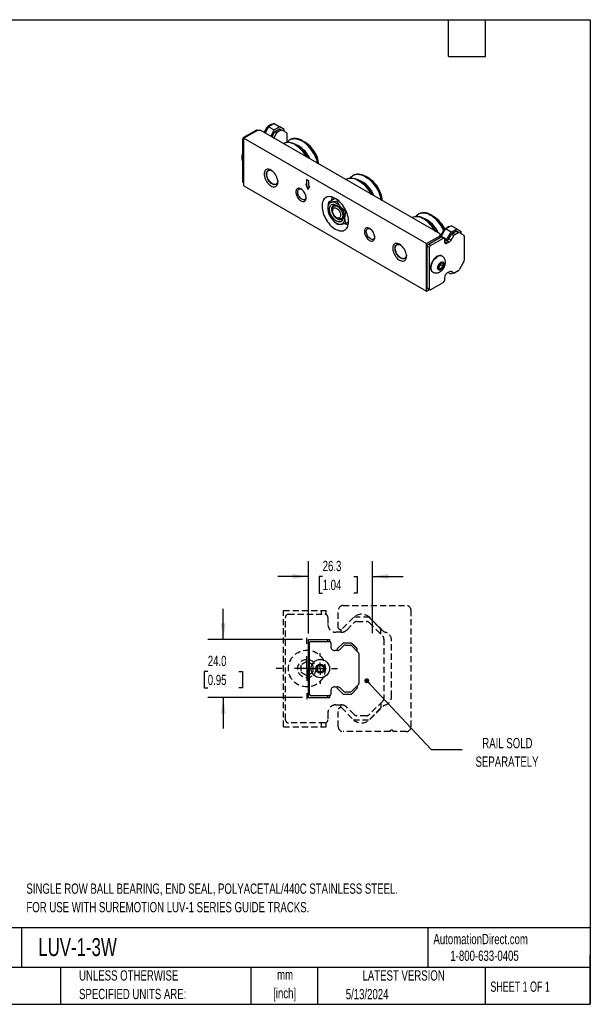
# Model space of a CAD drawing. Header units: millimetres. Extents: x 13 to 546, y 13 to 419.
# Tile 2 of 2: x 311 to 546, y 13 to 419. Entities that reach past the tile are written whole.
import ezdxf

# ---------------------------------------------------------------- set-up
doc = ezdxf.new("R2010")
doc.units = ezdxf.units.MM
doc.header["$LTSCALE"] = 2
doc.linetypes.add('CENTERX2', pattern=[20.32, 12.7, -2.54, 2.54, -2.54])
doc.linetypes.add('HIDDEN', pattern=[1.905, 1.27, -0.635])
doc.layers.add('CENTER', color=40, linetype='CENTERX2')
doc.layers.add('DIMENSIONS', color=140, linetype='Continuous', lineweight=25)
doc.layers.add('TEXT', color=140, linetype='Continuous', lineweight=25)
doc.styles.add('SLDTEXTSTYLE0', font='TXT', dxfattribs={"width": 0.7})
doc.styles.add('SLDTEXTSTYLE1', font='TXT', dxfattribs={"width": 0.65})
doc.dimstyles.new('SLDDIMSTYLE0', dxfattribs={"dimtxt": 4.316016, "dimasz": 6.604, "dimexe": 0, "dimexo": 0.0625, "dimgap": 1.079004, "dimtad": 0, "dimtih": 1, "dimtoh": 1, "dimrnd": 1e-09, "dimzin": 4, "dimdsep": 46, "dimtxsty": 'SLDTEXTSTYLE0', "dimsah": 1, "dimcen": 0.09, "dimadec": 0, "dimazin": 1, "dimtfac": 1, "dimtmove": 0, "dimatfit": 0, "dimfxl": 0, "dimfrac": 2, "dimtolj": 1, "dimtzin": 12, "dimarcsym": 0})
doc.dimstyles.new('SLDDIMSTYLE5', dxfattribs={"dimtxt": 4.316016, "dimasz": 6.604, "dimexe": 0, "dimexo": 0.0625, "dimgap": 1.079004, "dimtad": 0, "dimtih": 1, "dimtoh": 1, "dimrnd": 1e-09, "dimzin": 12, "dimdsep": 46, "dimtxsty": 'SLDTEXTSTYLE0', "dimsah": 1, "dimcen": 0.09, "dimadec": 0, "dimazin": 3, "dimtfac": 1, "dimtmove": 0, "dimatfit": 0, "dimfxl": 0, "dimfrac": 2, "dimtolj": 1, "dimtzin": 12, "dimarcsym": 0})
doc.dimstyles.new('SLDDIMSTYLE6', dxfattribs={"dimtxt": 0.18, "dimasz": 2.032, "dimexe": 0, "dimexo": 0.0625, "dimgap": 0, "dimtad": 0, "dimtih": 1, "dimtoh": 1, "dimdec": 0, "dimrnd": 1e-09, "dimzin": 0, "dimdsep": 46, "dimtxsty": 'Standard', "dimblk1": 'DOT', "dimblk2": 'DOT', "dimsah": 1, "dimcen": 0.09, "dimadec": 0, "dimazin": 0, "dimtfac": 2.032, "dimtdec": 0, "dimtofl": 0, "dimtmove": 0, "dimatfit": 3, "dimldrblk": 'DOT', "dimfxl": 0, "dimfrac": 2, "dimtolj": 1, "dimtzin": 0, "dimarcsym": 0})

# ---------------------------------------------------------------- blocks, each defined once
blk = doc.blocks.new('_D_7')
at = {"layer": 'DIMENSIONS'}
for p, q in [((394.73, 163.27), (394.73, 175.97)), ((427.37, 163.27), (388.38, 163.27)), ((388.32, 150.12), (386.87, 150.12)), ((386.87, 150.12), (386.87, 143.26)), ((401.14, 150.12), (402.59, 150.12)), ((402.59, 150.12), (402.59, 143.26)), ((386.87, 143.26), (388.32, 143.26)), ((402.59, 143.26), (401.14, 143.26)), ((427.37, 139.27), (388.38, 139.27)), ((394.73, 139.27), (394.73, 126.57))]:
    blk.add_line(p, q, dxfattribs=at)
for points in [[(394.73, 163.27), (395.74, 169.88), (393.71, 169.88)], [(394.73, 139.27), (393.71, 132.66), (395.74, 132.66)]]:
    blk.add_solid(points, dxfattribs=at)
at = {"layer": 'DIMENSIONS', "char_height": 4.233, "attachment_point": 1, "style": 'SLDTEXTSTYLE0'}
for s, insert in [('24.0', (388.32, 156.54)), ('0.95', (388.32, 148.71))]:
    blk.add_mtext(s, dxfattribs=dict(at, insert=insert))
blk = doc.blocks.new('_D_8')
at = {"layer": 'DIMENSIONS'}
for p, q in [((429.91, 165.81), (429.91, 195.66)), ((456.22, 165.82), (456.22, 195.66)), ((429.91, 189.31), (417.21, 189.31)), ((435.7, 189.31), (434.25, 189.31)), ((434.25, 189.31), (434.25, 182.45)), ((448.52, 189.31), (449.97, 189.31)), ((449.97, 189.31), (449.97, 182.45)), ((456.22, 189.31), (468.92, 189.31)), ((434.25, 182.45), (435.7, 182.45)), ((449.97, 182.45), (448.52, 182.45))]:
    blk.add_line(p, q, dxfattribs=at)
for points in [[(429.91, 189.31), (423.31, 190.32), (423.31, 188.29)], [(456.22, 189.31), (462.83, 188.29), (462.83, 190.32)]]:
    blk.add_solid(points, dxfattribs=at)
at = {"layer": 'DIMENSIONS', "char_height": 4.233, "attachment_point": 1, "style": 'SLDTEXTSTYLE0'}
for s, insert in [('26.3', (435.7, 195.73)), ('1.04', (435.7, 187.91))]:
    blk.add_mtext(s, dxfattribs=dict(at, insert=insert))
blk = doc.blocks.new('SW_CENTERMARKSYMBOL_5')
at = {"layer": 'CENTER', "color": 0}
for p, q in [((0, 5.08), (0, 6.34)), ((-5.08, 0), (-6.34, 0)), ((0, 0), (-2.54, 0)), ((0, 0), (0, 2.54)), ((0, 0), (0, -2.54)), ((0, 0), (2.54, 0)), ((5.08, 0), (6.34, 0)), ((0, -5.08), (0, -6.34))]:
    blk.add_line(p, q, dxfattribs=at)
blk = doc.blocks.new('_Dot')
at = {"color": 0, "linetype": 'ByBlock', "lineweight": -2}
blk.add_line((-0.5, 0), (-1, 0), dxfattribs=at)
at = {"color": 0, "linetype": 'ByBlock', "const_width": 0.5}
blk.add_lwpolyline([(-0.25, 0, 1), (0.25, 0, 1)], format="xyb", close=True, dxfattribs=at)
blk = doc.blocks.new('SW_CENTERMARKSYMBOL_6')
at = {"layer": 'CENTER', "color": 0}
for p, q in [((0, 10.16), (0, 12.68)), ((0, 0), (0, 5.08)), ((-10.16, 0), (-12.68, 0)), ((0, 0), (-5.08, 0)), ((0, 0), (0, -5.08)), ((0, 0), (5.08, 0)), ((10.16, 0), (12.68, 0)), ((0, -10.16), (0, -12.68))]:
    blk.add_line(p, q, dxfattribs=at)

msp = doc.modelspace()

# ---------------------------------------------------------------- linework, layer by layer
for p, q in [((412.658, 374.551), (411.583, 372.688)), ((413.424, 374.924), (411.929, 372.335)), ((412.658, 374.551), (413.071, 374.313)), ((414.454, 375.788), (413.077, 374.993)), ((413.367, 374.826), (413.077, 374.993)), ((415.669, 376.22), (413.424, 374.924)), ((413.424, 374.924), (415.758, 373.577)), ((414.454, 375.788), (414.688, 375.654)), ((414.933, 375.795), (414.873, 375.83)), ((415.669, 376.22), (418.003, 374.873)), ((418.003, 374.873), (415.758, 373.577)), ((416.309, 373.128), (417.686, 373.923)), ((417.686, 373.923), (418.495, 373.455)), ((419.799, 373.836), (418.003, 374.873)), ((418.914, 373.497), (418.105, 373.964)), ((408.395, 373.493), (403.079, 370.424)), ((403.411, 370.233), (403.079, 370.424)), ((408.818, 373.354), (403.259, 370.145)), ((403.259, 350.545), (403.259, 370.145)), ((403.259, 370.145), (478.585, 326.66)), ((408.395, 373.493), (408.727, 373.302)), ((409.009, 373.354), (408.713, 373.525)), ((410.165, 373.354), (408.818, 373.354)), ((484.144, 330.647), (410.165, 373.354)), ((411.583, 372.688), (411.514, 372.575)), ((411.583, 372.688), (411.996, 372.45)), ((415.758, 373.577), (414.263, 370.988)), ((414.745, 370.71), (414.814, 370.823)), ((414.814, 370.823), (415.89, 372.685)), ((414.814, 370.823), (415.624, 370.355)), ((415.624, 370.355), (415.555, 370.242)), ((416.699, 372.218), (415.624, 370.355)), ((415.89, 372.685), (416.699, 372.218)), ((417.118, 372.66), (416.309, 373.128)), ((418.495, 373.455), (417.118, 372.66)), ((420.884, 372.36), (418.914, 373.497)), ((419.799, 372.986), (419.799, 373.836)), ((421.057, 368.479), (421.057, 371.976)), ((402.63, 369.647), (402.63, 352.392)), ((402.63, 369.647), (403.259, 369.284)), ((419.566, 368.032), (419.475, 367.979)), ((422.368, 369.65), (422.206, 369.556)), ((425.681, 366.843), (424.462, 367.547)), ((428.566, 368.412), (427.264, 369.164)), ((412.611, 355.424), (412.611, 355.351)), ((448.491, 354.976), (448.33, 354.882)), ((454.69, 353.738), (453.388, 354.49)), ((403.259, 352.029), (402.63, 352.392)), ((402.762, 352.101), (403.259, 351.814)), ((403.259, 350.545), (478.585, 307.06)), ((414.897, 351.391), (414.961, 351.354)), ((429.047, 351.039), (428.709, 351.234)), ((428.709, 351.234), (429.553, 348.992)), ((429.693, 349.202), (428.988, 351.073)), ((430.06, 352.599), (429.047, 353.184)), ((429.047, 353.184), (429.047, 351.039)), ((429.226, 351.143), (429.047, 351.039)), ((429.226, 351.143), (429.226, 353.08)), ((429.553, 348.992), (430.397, 350.26)), ((430.06, 350.455), (430.06, 352.599)), ((430.397, 350.26), (430.06, 350.455)), ((445.689, 353.358), (445.528, 353.265)), ((451.804, 352.169), (450.586, 352.873)), ((438.149, 343.85), (440.577, 345.252)), ((441.065, 342.553), (440.359, 342.146)), ((440.577, 345.252), (440.994, 345.261)), ((442.17, 344.446), (441.687, 344.167)), ((439.737, 340.772), (439.737, 340.272)), ((441.425, 337.349), (441.858, 337.098)), ((443.359, 336.95), (444.064, 337.357)), ((445.225, 339.765), (445.47, 339.907)), ((472.603, 337.414), (472.512, 337.362)), ((475.405, 339.032), (475.243, 338.938)), ((481.603, 337.794), (480.302, 338.546)), ((445.225, 335.047), (446.399, 335.725)), ((478.718, 336.225), (477.5, 336.929)), ((486.158, 332.804), (487.536, 333.599)), ((486.417, 332.786), (488.662, 334.082)), ((487.536, 333.599), (487.681, 333.516)), ((490.996, 332.735), (488.662, 334.082)), ((478.585, 326.66), (484.144, 329.869)), ((479.304, 326.421), (484.62, 329.49)), ((484.144, 329.869), (484.144, 330.647)), ((484.144, 329.215), (484.144, 329.869)), ((484.144, 329.493), (484.385, 329.354)), ((484.62, 329.49), (485.518, 328.971)), ((484.621, 329.676), (486.417, 332.786)), ((484.838, 329.55), (484.621, 329.676)), ((484.621, 329.491), (484.621, 329.676)), ((484.664, 330.499), (485.739, 332.362)), ((484.988, 330.312), (484.664, 330.499)), ((485.835, 329.003), (484.937, 329.521)), ((485.739, 332.362), (486.064, 332.175)), ((486.36, 332.688), (486.158, 332.804)), ((488.751, 331.439), (486.417, 332.786)), ((486.955, 328.329), (488.751, 331.439)), ((487.807, 328.685), (488.882, 330.548)), ((488.705, 328.166), (489.781, 330.029)), ((488.751, 331.439), (490.996, 332.735)), ((488.882, 330.548), (489.781, 330.029)), ((489.301, 330.99), (490.679, 331.785)), ((490.2, 330.471), (489.301, 330.99)), ((490.2, 330.471), (491.577, 331.267)), ((490.679, 331.785), (491.577, 331.267)), ((490.996, 332.735), (492.792, 331.698)), ((491.996, 331.308), (491.098, 331.826)), ((491.996, 331.308), (493.965, 330.171)), ((492.792, 330.848), (492.792, 331.698)), ((494.139, 329.787), (494.139, 319.817)), ((478.585, 307.06), (478.585, 326.66)), ((478.855, 325.643), (479.753, 325.125)), ((478.855, 308.388), (478.855, 325.643)), ((480.202, 325.903), (479.304, 326.421)), ((479.753, 307.87), (479.753, 325.125)), ((480.202, 325.903), (485.518, 328.971)), ((486.955, 328.329), (485.91, 328.931)), ((485.967, 328.712), (485.967, 327.509)), ((485.967, 328.38), (486.955, 327.81)), ((485.967, 327.509), (487.098, 326.856)), ((486.057, 327.302), (485.976, 327.349)), ((485.987, 327.275), (486.057, 327.302)), ((486.955, 328.329), (486.955, 327.81)), ((487.007, 327.84), (486.955, 327.81)), ((487.007, 327.84), (487.905, 327.322)), ((487.905, 327.322), (487.098, 326.856)), ((488.705, 328.166), (487.807, 328.685)), ((465.649, 324.807), (465.649, 324.733)), ((485.001, 321.484), (484.796, 321.603)), ((467.934, 320.773), (467.998, 320.736)), ((484.451, 318.611), (483.553, 317.494)), ((483.553, 316.767), (484.433, 317.862)), ((483.553, 317.494), (483.553, 316.297)), ((484.433, 317.862), (484.433, 318.589)), ((485.349, 317.333), (484.433, 317.862)), ((485.349, 318.531), (484.451, 318.611)), ((484.451, 316.216), (485.349, 317.333)), ((485.349, 317.333), (485.349, 318.531)), ((493.965, 319.233), (491.996, 315.822)), ((480.996, 315.021), (481.201, 314.902)), ((484.451, 316.216), (483.553, 316.735)), ((483.553, 316.297), (484.451, 316.216)), ((487.098, 314.619), (487.905, 315.085)), ((488.751, 314.018), (487.403, 314.796)), ((488.751, 314.018), (487.403, 314.795)), ((488.882, 315.062), (488.694, 315.171)), ((489.781, 314.543), (488.705, 315.164)), ((489.721, 314.578), (488.751, 314.018)), ((489.781, 314.543), (488.882, 315.062)), ((491.577, 315.38), (490.2, 314.585)), ((485.518, 310.679), (480.202, 307.61)), ((485.967, 312.66), (485.967, 311.457)), ((478.585, 307.06), (479.684, 307.695)), ((479.753, 307.87), (478.855, 308.388)), ((478.986, 308.097), (479.884, 307.579)), ((429.911, 139.268), (429.911, 163.271)), ((429.911, 163.271), (437.773, 163.271)), ((437.773, 162.471), (437.773, 163.271)), ((437.773, 163.271), (438.725, 163.271)), ((438.725, 162.406), (438.725, 163.271)), ((430.292, 140.704), (430.292, 161.836)), ((430.927, 162.471), (438.445, 162.471)), ((439.08, 161.836), (439.08, 160.363)), ((441.821, 158.763), (440.68, 158.763)), ((441.747, 159.398), (444.287, 161.938)), ((441.747, 159.398), (441.747, 158.763)), ((442.953, 159.231), (444.474, 160.752)), ((444.287, 161.938), (447.462, 161.938)), ((445.066, 160.998), (447.014, 160.998)), ((447.462, 161.938), (450.002, 159.398)), ((447.607, 160.752), (450.392, 157.967)), ((448.11, 161.344), (448.056, 161.344)), ((449.952, 159.502), (448.11, 161.344)), ((448.11, 161.344), (448.11, 161.29)), ((449.952, 159.448), (449.952, 159.502)), ((450.002, 158.357), (450.002, 159.398)), ((450.637, 157.375), (450.637, 145.165)), ((434.737, 152.736), (433.467, 152.003)), ((433.467, 152.003), (433.467, 150.537)), ((433.467, 150.537), (434.737, 149.803)), ((436.007, 152.003), (434.737, 152.736)), ((434.737, 149.803), (436.007, 150.537)), ((436.007, 150.537), (436.007, 152.003)), ((440.68, 143.777), (441.821, 143.777)), ((441.747, 143.142), (441.747, 143.777)), ((444.287, 140.602), (441.747, 143.142)), ((444.474, 141.787), (442.953, 143.308)), ((450.002, 143.142), (447.462, 140.602)), ((450.392, 144.572), (447.607, 141.787)), ((450.002, 144.183), (450.002, 143.142)), ((429.911, 139.268), (437.773, 139.268)), ((438.445, 140.069), (430.927, 140.069)), ((437.773, 139.268), (437.773, 140.069)), ((437.773, 139.268), (438.725, 139.268)), ((438.725, 139.268), (438.725, 140.134)), ((439.08, 142.177), (439.08, 140.704)), ((447.462, 140.602), (444.287, 140.602)), ((447.014, 141.542), (445.066, 141.542))]:
    msp.add_line(p, q)
at = {"color": 7, "linetype": 'HIDDEN', "lineweight": 25}
for p, q in [((419.548, 127.267), (419.548, 175.273)), ((419.548, 175.273), (435.271, 175.273)), ((435.271, 173.672), (435.271, 175.273)), ((435.271, 175.273), (437.176, 175.273)), ((437.176, 173.542), (437.176, 175.273)), ((442.148, 168.011), (442.148, 175.3)), ((444.128, 177.28), (470.188, 177.28)), ((472.168, 127.24), (472.168, 175.3)), ((420.31, 130.138), (420.31, 172.402)), ((421.58, 173.672), (436.616, 173.672)), ((437.886, 172.402), (437.886, 169.456)), ((448.368, 172.32), (443.435, 167.386)), ((448.681, 172.606), (454.65, 172.606)), ((449.858, 170.726), (453.754, 170.726)), ((454.65, 172.606), (459.73, 167.526)), ((460.803, 166.645), (455.128, 172.32)), ((455.946, 171.418), (455.838, 171.418)), ((459.629, 167.735), (455.946, 171.418)), ((455.946, 171.418), (455.946, 171.31)), ((443.22, 167.383), (443.22, 166.256)), ((445.631, 167.193), (448.673, 170.235)), ((454.939, 170.235), (460.509, 164.665)), ((459.629, 167.627), (459.629, 167.735)), ((459.73, 165.444), (459.73, 167.526)), ((443.369, 166.256), (441.086, 166.256)), ((461, 163.48), (461, 139.06)), ((464.148, 139.71), (464.148, 162.83)), ((429.2, 154.203), (426.66, 152.736)), ((426.66, 152.736), (426.66, 149.803)), ((431.74, 152.736), (429.2, 154.203)), ((431.74, 149.803), (431.74, 152.736)), ((426.66, 149.803), (429.2, 148.337)), ((429.2, 148.337), (431.74, 149.803)), ((441.086, 136.284), (443.369, 136.284)), ((442.148, 127.24), (442.148, 134.528)), ((443.22, 135.157), (443.22, 136.284)), ((443.435, 135.154), (448.368, 130.22)), ((448.673, 132.305), (445.631, 135.347)), ((459.73, 135.014), (454.65, 129.934)), ((460.509, 137.875), (454.939, 132.305)), ((455.128, 130.22), (460.803, 135.895)), ((459.73, 137.096), (459.73, 135.014)), ((437.886, 133.084), (437.886, 130.138)), ((453.754, 131.814), (449.858, 131.814)), ((419.548, 127.267), (435.271, 127.267)), ((436.616, 128.868), (421.58, 128.868)), ((435.271, 127.267), (435.271, 128.868)), ((435.271, 127.267), (437.176, 127.267)), ((437.176, 127.267), (437.176, 128.998)), ((454.65, 129.934), (448.681, 129.934)), ((463.488, 125.26), (444.128, 125.26)), ((470.188, 125.26), (464.808, 125.26))]:
    msp.add_line(p, q, dxfattribs=at)
at = {"flags": 128}
for points in [[(421.057, 368.466), (421.269, 368.752), (421.632, 369.137), (422.041, 369.454), (422.492, 369.703), (422.981, 369.88), (423.504, 369.984), (424.057, 370.015), (424.635, 369.971), (425.233, 369.853), (425.847, 369.663), (426.472, 369.402), (427.101, 369.071)], [(414.394, 350.474), (414.797, 350.275), (415.191, 350.147), (415.569, 350.091), (415.924, 350.11), (416.247, 350.203), (416.532, 350.368), (416.774, 350.601), (416.967, 350.898), (417.108, 351.254), (417.194, 351.659), (417.223, 352.108), (417.194, 352.589), (417.108, 353.094), (416.967, 353.612), (416.774, 354.133), (416.532, 354.645), (416.247, 355.14), (415.924, 355.605), (415.569, 356.033), (415.191, 356.414), (414.797, 356.741), (414.394, 357.007), (413.992, 357.206), (413.597, 357.334), (413.219, 357.39), (412.865, 357.371), (412.542, 357.278), (412.257, 357.113), (412.015, 356.88), (411.822, 356.583), (411.68, 356.227), (411.595, 355.821), (411.566, 355.373), (411.595, 354.892), (411.68, 354.387), (411.822, 353.869), (412.015, 353.348), (412.257, 352.836), (412.542, 352.341), (412.865, 351.876), (413.219, 351.448), (413.597, 351.067), (413.992, 350.74), (414.394, 350.474)], [(414.873, 351.303), (414.505, 351.548), (414.146, 351.855), (413.806, 352.215), (413.491, 352.619), (413.211, 353.057), (412.971, 353.519), (412.779, 353.993), (412.638, 354.468), (412.552, 354.932), (412.523, 355.373), (412.552, 355.781), (412.638, 356.145), (412.779, 356.457), (412.971, 356.709), (413.211, 356.895), (413.491, 357.01), (413.806, 357.051), (414.146, 357.017), (414.505, 356.909), (414.645, 356.849)], [(417.183, 352.676), (417.154, 352.305), (417.066, 351.943), (416.921, 351.635), (416.725, 351.39), (416.481, 351.213), (416.196, 351.109), (415.877, 351.08), (415.533, 351.128), (415.173, 351.251), (414.805, 351.446), (414.44, 351.708), (414.087, 352.03), (413.754, 352.404), (413.451, 352.821), (413.186, 353.268), (412.965, 353.735), (412.794, 354.21), (412.678, 354.68), (412.619, 355.134), (412.619, 355.559), (412.678, 355.944), (412.794, 356.28), (412.965, 356.557), (413.186, 356.769), (413.451, 356.91), (413.754, 356.977), (414.087, 356.967), (414.44, 356.881), (414.805, 356.722), (414.867, 356.688)], [(445.261, 353.093), (445.509, 353.254), (445.973, 353.479), (446.474, 353.632), (447.008, 353.711), (447.569, 353.717), (448.155, 353.648), (448.759, 353.506), (449.377, 353.292), (450.004, 353.007), (450.634, 352.655), (451.262, 352.237), (451.884, 351.757), (452.493, 351.219), (453.086, 350.628), (453.656, 349.989), (454.199, 349.307), (454.711, 348.587), (455.188, 347.835), (455.585, 347.133)], [(445.689, 353.358), (446.135, 353.572), (446.636, 353.725), (447.169, 353.805), (447.731, 353.81), (448.316, 353.742), (448.921, 353.6), (449.539, 353.385), (450.165, 353.101), (450.796, 352.748), (451.424, 352.33), (452.046, 351.85), (452.655, 351.313), (453.247, 350.722), (453.817, 350.082), (454.361, 349.4), (454.873, 348.68), (455.349, 347.929), (455.787, 347.152), (455.887, 346.959)], [(447.191, 353.806), (447.509, 354.214), (447.888, 354.576), (448.311, 354.871), (448.775, 355.096), (449.276, 355.249), (449.809, 355.329), (450.371, 355.334), (450.957, 355.266), (451.561, 355.124), (452.179, 354.91), (452.806, 354.625), (453.436, 354.272), (454.064, 353.854), (454.686, 353.374), (455.295, 352.837), (455.887, 352.246), (456.458, 351.607), (457.001, 350.924), (457.513, 350.204), (457.99, 349.453), (458.427, 348.676), (458.821, 347.881), (459.168, 347.073), (459.467, 346.26), (459.713, 345.447)], [(448.491, 354.976), (448.937, 355.19), (449.437, 355.342), (449.971, 355.422), (450.533, 355.428), (451.118, 355.359), (451.723, 355.217), (452.341, 355.003), (452.967, 354.718), (453.597, 354.365), (454.226, 353.947), (454.847, 353.468), (455.457, 352.93), (456.049, 352.339), (456.619, 351.7), (457.163, 351.017), (457.675, 350.298), (458.151, 349.546), (458.588, 348.77), (458.982, 347.974), (459.33, 347.166), (459.628, 346.353), (459.875, 345.541)], [(417.212, 352.403), (417.194, 352.252), (417.108, 351.888), (416.967, 351.576), (416.774, 351.324), (416.534, 351.138), (416.254, 351.024), (415.94, 350.983), (415.599, 351.016), (415.24, 351.124), (414.873, 351.303)], [(426.769, 344.334), (427.118, 344.166), (427.458, 344.069), (427.779, 344.046), (428.072, 344.098), (428.33, 344.223), (428.545, 344.418), (428.712, 344.678), (428.826, 344.995), (428.883, 345.361), (428.883, 345.765), (428.826, 346.198), (428.712, 346.646), (428.545, 347.098), (428.33, 347.541), (428.072, 347.964), (427.779, 348.355), (427.458, 348.703), (427.118, 348.998), (426.769, 349.233), (426.42, 349.401), (426.08, 349.498), (425.76, 349.521), (425.466, 349.469), (425.208, 349.343), (424.993, 349.148), (424.826, 348.889), (424.713, 348.572), (424.655, 348.206), (424.655, 347.801), (424.713, 347.369), (424.826, 346.921), (424.993, 346.469), (425.208, 346.025), (425.466, 345.602), (425.76, 345.212), (426.08, 344.864), (426.42, 344.569), (426.769, 344.334)], [(427.152, 344.997), (426.833, 345.215), (426.524, 345.495), (426.237, 345.826), (425.981, 346.197), (425.765, 346.595), (425.596, 347.008), (425.48, 347.42), (425.421, 347.818), (425.421, 348.189), (425.48, 348.519), (425.596, 348.798), (425.765, 349.015), (425.981, 349.164), (426.237, 349.239), (426.524, 349.239), (426.833, 349.162), (426.97, 349.106)], [(428.881, 345.796), (428.824, 345.49), (428.708, 345.211), (428.539, 344.994), (428.323, 344.845), (428.067, 344.769), (427.78, 344.77), (427.471, 344.847), (427.152, 344.997)], [(440.922, 332.681), (441.485, 332.39), (442.043, 332.168), (442.588, 332.019), (443.116, 331.944), (443.62, 331.944), (444.096, 332.019), (444.538, 332.168), (444.942, 332.389), (445.304, 332.681), (445.618, 333.04), (445.883, 333.461), (446.096, 333.942), (446.254, 334.476), (446.355, 335.059), (446.398, 335.683), (446.384, 336.342), (446.311, 337.03), (446.182, 337.739), (445.996, 338.461), (445.757, 339.189), (445.467, 339.915), (445.128, 340.631), (444.745, 341.33), (444.322, 342.005), (443.862, 342.647), (443.371, 343.252), (442.854, 343.811), (442.317, 344.319), (441.765, 344.771), (441.204, 345.162), (440.64, 345.487), (440.079, 345.744), (439.527, 345.93), (438.99, 346.042), (438.473, 346.079), (437.982, 346.042), (437.522, 345.93), (437.099, 345.744), (436.716, 345.488), (436.377, 345.162), (436.087, 344.771), (435.848, 344.32), (435.662, 343.811), (435.533, 343.252), (435.46, 342.648), (435.446, 342.006), (435.489, 341.331), (435.591, 340.632), (435.748, 339.916), (435.961, 339.19), (436.226, 338.462), (436.541, 337.74), (436.902, 337.031), (437.306, 336.343), (437.748, 335.684), (438.224, 335.06), (438.728, 334.477), (439.256, 333.943), (439.801, 333.462), (440.359, 333.04), (440.922, 332.681)], [(459.713, 345.447), (459.906, 344.643), (459.907, 344.638)], [(459.875, 345.541), (460.068, 344.737), (460.111, 344.521)], [(438.543, 340.899), (438.571, 341.347), (438.657, 341.753), (438.798, 342.108), (438.992, 342.406), (439.233, 342.639), (439.519, 342.804), (439.842, 342.897), (440.196, 342.916), (440.574, 342.86), (440.969, 342.732), (441.371, 342.532), (441.774, 342.267), (442.168, 341.94), (442.546, 341.559), (442.9, 341.131), (443.223, 340.665), (443.509, 340.171), (443.75, 339.659), (443.944, 339.138), (444.085, 338.62), (444.171, 338.115), (444.199, 337.633), (444.171, 337.185), (444.085, 336.779), (443.944, 336.424), (443.75, 336.127), (443.509, 335.893), (443.223, 335.729), (442.9, 335.636), (442.546, 335.617), (442.168, 335.672), (441.774, 335.801), (441.371, 336), (440.969, 336.266), (440.574, 336.592), (440.196, 336.974), (439.842, 337.401), (439.519, 337.867), (439.233, 338.361), (438.992, 338.874), (438.798, 339.395), (438.657, 339.913), (438.571, 340.418), (438.543, 340.899)], [(439.499, 340.899), (439.528, 341.307), (439.614, 341.671), (439.755, 341.983), (439.948, 342.235), (440.188, 342.421), (440.468, 342.535), (440.782, 342.576), (441.123, 342.543), (441.482, 342.435), (441.622, 342.375)], [(439.737, 340.772), (439.758, 341.101), (439.835, 341.451), (439.968, 341.749), (440.152, 341.987), (440.382, 342.159), (440.653, 342.259), (440.957, 342.286), (441.285, 342.237), (441.629, 342.116), (441.979, 341.924), (442.326, 341.667), (442.66, 341.353), (442.973, 340.99), (443.255, 340.587), (443.498, 340.155), (443.698, 339.708), (443.847, 339.255)], [(443.006, 339.065), (443.088, 338.671), (443.112, 338.298), (443.08, 337.959), (442.99, 337.666), (442.848, 337.429), (442.657, 337.255), (442.424, 337.15), (442.157, 337.119), (441.866, 337.162), (441.559, 337.278), (441.247, 337.462), (440.942, 337.709), (440.653, 338.01), (440.391, 338.355), (440.163, 338.732), (439.979, 339.128), (439.844, 339.53), (439.762, 339.924), (439.738, 340.297), (439.77, 340.636), (439.859, 340.929), (440.002, 341.166), (440.193, 341.34), (440.426, 341.445), (440.692, 341.476), (440.984, 341.433), (441.291, 341.317), (441.602, 341.133), (441.908, 340.886), (442.197, 340.585), (442.459, 340.24), (442.687, 339.863), (442.871, 339.467), (443.006, 339.065)], [(444.188, 337.929), (444.171, 337.778), (444.084, 337.414), (443.943, 337.102), (443.751, 336.85), (443.511, 336.664), (443.231, 336.55), (442.916, 336.509), (442.576, 336.542), (442.217, 336.65), (441.849, 336.829), (441.482, 337.074), (441.123, 337.381), (440.782, 337.74), (440.468, 338.144), (440.188, 338.583), (439.948, 339.045), (439.755, 339.519), (439.614, 339.994), (439.528, 340.458), (439.499, 340.899)], [(443.847, 339.255), (443.941, 338.811), (443.979, 338.387), (443.959, 337.995), (443.882, 337.644), (443.75, 337.346), (443.566, 337.108), (443.335, 336.937), (443.065, 336.836), (442.761, 336.81), (442.433, 336.858), (442.089, 336.98), (441.858, 337.098)], [(474.105, 337.862), (474.306, 338.134), (474.67, 338.519), (475.079, 338.837), (475.529, 339.085), (476.018, 339.262), (476.541, 339.366), (477.094, 339.397), (477.672, 339.353), (478.271, 339.235), (478.885, 339.045), (479.509, 338.784), (480.139, 338.454)], [(455.057, 328.003), (455.406, 327.835), (455.746, 327.739), (456.067, 327.716), (456.36, 327.768), (456.618, 327.893), (456.833, 328.088), (457, 328.348), (457.113, 328.665), (457.171, 329.03), (457.171, 329.435), (457.113, 329.867), (457, 330.316), (456.833, 330.768), (456.618, 331.211), (456.36, 331.634), (456.067, 332.025), (455.746, 332.372), (455.406, 332.668), (455.057, 332.903), (454.708, 333.071), (454.368, 333.168), (454.047, 333.19), (453.754, 333.138), (453.496, 333.013), (453.281, 332.818), (453.114, 332.559), (453.001, 332.242), (452.943, 331.876), (452.943, 331.471), (453.001, 331.039), (453.114, 330.591), (453.281, 330.138), (453.496, 329.695), (453.754, 329.272), (454.047, 328.882), (454.368, 328.534), (454.708, 328.238), (455.057, 328.003)], [(455.44, 328.667), (455.12, 328.885), (454.812, 329.165), (454.525, 329.496), (454.269, 329.867), (454.053, 330.265), (453.884, 330.678), (453.768, 331.09), (453.709, 331.488), (453.709, 331.859), (453.768, 332.189), (453.884, 332.467), (454.053, 332.685), (454.269, 332.834), (454.525, 332.909), (454.812, 332.909), (455.12, 332.832), (455.258, 332.775)], [(457.169, 329.466), (457.112, 329.16), (456.996, 328.881), (456.827, 328.664), (456.611, 328.515), (456.355, 328.439), (456.068, 328.44), (455.759, 328.516), (455.44, 328.667)], [(467.432, 319.856), (467.834, 319.657), (468.229, 319.529), (468.607, 319.473), (468.961, 319.492), (469.284, 319.585), (469.569, 319.75), (469.811, 319.983), (470.005, 320.281), (470.146, 320.636), (470.231, 321.042), (470.26, 321.49), (470.231, 321.971), (470.146, 322.476), (470.005, 322.994), (469.811, 323.515), (469.569, 324.028), (469.284, 324.522), (468.961, 324.988), (468.607, 325.415), (468.229, 325.796), (467.834, 326.123), (467.432, 326.389), (467.029, 326.588), (466.635, 326.717), (466.257, 326.772), (465.903, 326.753), (465.58, 326.66), (465.294, 326.496), (465.052, 326.262), (464.859, 325.965), (464.718, 325.609), (464.632, 325.204), (464.603, 324.755), (464.632, 324.274), (464.718, 323.769), (464.859, 323.251), (465.052, 322.73), (465.294, 322.218), (465.58, 321.723), (465.903, 321.258), (466.257, 320.83), (466.635, 320.449), (467.029, 320.122), (467.432, 319.856)], [(467.91, 320.685), (467.542, 320.931), (467.184, 321.237), (466.843, 321.597), (466.529, 322.001), (466.248, 322.439), (466.009, 322.901), (465.816, 323.376), (465.675, 323.85), (465.589, 324.314), (465.56, 324.755), (465.589, 325.163), (465.675, 325.528), (465.816, 325.84), (466.009, 326.091), (466.248, 326.277), (466.529, 326.392), (466.843, 326.433), (467.184, 326.399), (467.542, 326.291), (467.682, 326.231)], [(470.221, 322.058), (470.191, 321.687), (470.103, 321.325), (469.959, 321.018), (469.762, 320.772), (469.518, 320.595), (469.233, 320.491), (468.915, 320.462), (468.571, 320.51), (468.21, 320.633), (467.843, 320.828), (467.477, 321.09), (467.124, 321.413), (466.792, 321.787), (466.489, 322.203), (466.223, 322.65), (466.002, 323.117), (465.831, 323.592), (465.715, 324.063), (465.656, 324.516), (465.656, 324.941), (465.715, 325.326), (465.831, 325.662), (466.002, 325.939), (466.223, 326.151), (466.489, 326.292), (466.792, 326.359), (467.124, 326.349), (467.477, 326.263), (467.843, 326.104), (467.904, 326.07)], [(470.249, 321.785), (470.231, 321.634), (470.145, 321.27), (470.004, 320.958), (469.811, 320.706), (469.572, 320.521), (469.291, 320.406), (468.977, 320.365), (468.636, 320.399), (468.278, 320.506), (467.91, 320.685)], [(484.796, 321.603), (484.538, 321.716), (484.211, 321.777), (483.856, 321.764), (483.48, 321.678), (483.092, 321.52), (482.7, 321.293), (482.312, 321.003), (481.936, 320.656), (481.581, 320.258), (481.254, 319.82), (480.961, 319.349), (480.71, 318.856), (480.506, 318.351), (480.353, 317.845), (480.253, 317.35), (480.211, 316.875), (480.225, 316.43), (480.296, 316.026), (480.423, 315.671), (480.602, 315.371), (480.83, 315.135), (480.996, 315.021)], [(481.202, 314.902), (481.166, 314.923), (480.915, 315.126), (480.711, 315.395), (480.558, 315.723), (480.458, 316.104), (480.416, 316.53), (480.43, 316.991), (480.501, 317.477), (480.628, 317.979), (480.807, 318.486), (481.035, 318.986), (481.308, 319.469), (481.618, 319.925), (481.96, 320.344), (482.327, 320.718), (482.71, 321.037), (483.101, 321.296)], [(484.451, 318.957), (484.729, 319.084), (484.995, 319.137), (485.237, 319.116), (485.445, 319.02), (485.609, 318.853), (485.722, 318.624), (485.78, 318.342), (485.78, 318.02), (485.722, 317.671), (485.609, 317.31), (485.445, 316.954), (485.237, 316.619), (484.995, 316.318), (484.729, 316.065), (484.451, 315.87), (484.174, 315.744), (483.908, 315.69), (483.666, 315.712), (483.458, 315.808), (483.294, 315.974), (483.18, 316.203), (483.122, 316.485), (483.122, 316.808), (483.18, 317.157), (483.294, 317.517), (483.458, 317.873), (483.666, 318.209), (483.908, 318.51), (484.174, 318.763), (484.451, 318.957)]]:
    msp.add_lwpolyline(points, dxfattribs=at)
at = {"color": 7, "linetype": 'HIDDEN', "lineweight": 25}
for radius in [7.6, 3.78]:
    msp.add_circle((429.2, 151.27), radius, dxfattribs=at)
for radius in [3.8, 1.89]:
    msp.add_circle((434.737, 151.27), radius)
for centre, radius, start, end in [((413.717, 373.968), 1.209, 121.95468, 151.1444), ((414.7, 375.446), 0.421, 65.68603, 125.61816), ((417.931, 373.58), 0.421, 65.68603, 125.61816), ((403.605, 369.602), 0.976, 122.60548, 177.39452), ((408.581, 373.234), 0.319, 65.69288, 125.61758), ((416.948, 372.102), 1.209, 121.95468, 151.1444), ((417.758, 371.635), 1.209, 121.95468, 151.1444), ((418.741, 373.113), 0.421, 65.68603, 125.61816), ((420.638, 372.017), 0.422, 354.37961, 54.30193), ((424.394, 365.153), 4.932, 54.42836, 114.26119), ((421.419, 363.411), 4.964, 54.53329, 113.04822), ((421.592, 363.536), 4.932, 54.42836, 114.26119), ((416.775, 355.43), 14.185, 29.4747, 57.96157), ((422.787, 361.729), 6.079, 59.38833, 74.88461), ((416.88, 355.454), 14.273, 28.31063, 57.91819), ((419.305, 356.726), 11.958, 25.29597, 57.78578), ((419.351, 356.689), 12.173, 23.93642, 57.54584), ((418.806, 356.227), 15.291, 13.43764, 57.1441), ((418.872, 356.251), 15.4, 12.77646, 56.98273), ((421.889, 358.031), 12.343, 6.88805, 57.25594), ((447.944, 343.306), 12.423, 14.76287, 57.1115), ((402.932, 352.353), 0.304, 172.74417, 235.94365), ((446.569, 342.753), 10.903, 19.58928, 68.88384), ((445.244, 341.864), 12.216, 22.82545, 57.5185), ((443.828, 344.128), 4.482, 157.00939, 174.56041), ((450.476, 343.836), 9.841, 3.35201, 15.5363), ((440.005, 341.663), 2.201, 100.54678, 189.25188), ((439.329, 339.267), 4.567, 33.43491, 86.57046), ((437.237, 336.87), 7.68, 2.63929, 39.77207), ((445.505, 341.663), 7.68, 182.63929, 219.77207), ((474.457, 332.793), 4.964, 54.53329, 113.04822), ((474.63, 332.918), 4.932, 54.42836, 114.26119), ((477.431, 334.535), 4.932, 54.42836, 114.26119), ((472.129, 325.925), 14.87, 24.81594, 57.40943), ((472.516, 326.22), 14.579, 24.90988, 57.72725), ((475.3, 327.799), 11.817, 24.6272, 57.76648), ((443.413, 339.266), 4.567, 213.43491, 266.57046), ((442.737, 336.87), 2.201, 280.54678, 9.25188), ((446.803, 338.959), 4.478, 243.82946, 263.06354), ((469.812, 324.812), 14.185, 29.4747, 57.96157), ((475.825, 331.111), 6.079, 59.38833, 74.88461), ((469.918, 324.836), 14.273, 28.31063, 57.91819), ((472.342, 326.108), 11.958, 25.29597, 57.78578), ((472.388, 326.071), 12.173, 23.93642, 57.54584), ((487.786, 333.243), 0.436, 71.57423, 125.08641), ((482.467, 331.747), 2.527, 311.59312, 330.41309), ((484.806, 329.23), 0.319, 65.69288, 125.61758), ((486.798, 331.779), 1.209, 121.95468, 151.1444), ((489.941, 329.964), 1.209, 121.95468, 151.1444), ((490.839, 329.446), 1.209, 121.95468, 151.1444), ((490.924, 331.442), 0.421, 65.68603, 125.61818), ((491.822, 330.924), 0.421, 65.68603, 125.61818), ((493.719, 329.828), 0.422, 354.37961, 54.30193), ((479.829, 325.599), 0.976, 122.60548, 177.39452), ((480.728, 325.08), 0.976, 122.60548, 177.39452), ((485.693, 328.757), 0.277, 350.78596, 129.20329), ((486.656, 327.397), 0.699, 170.78223, 309.20268), ((485.785, 329.799), 2.308, 301.95467, 331.14439), ((486.683, 329.28), 2.308, 301.95467, 331.14439), ((484.211, 319.771), 1.886, 65.193, 126.05434), ((492.93, 319.859), 1.209, 328.85628, 358.04351), ((488.423, 312.548), 2.459, 122.60536, 177.39609), ((488.374, 314.431), 0.805, 65.68605, 125.61817), ((489.954, 314.927), 0.421, 245.68603, 305.61816), ((490.937, 316.406), 1.209, 301.95468, 331.1444), ((484.992, 311.501), 0.976, 302.60548, 357.39452), ((479.157, 308.35), 0.304, 172.74417, 235.94365), ((480.026, 307.825), 0.277, 170.78596, 309.20329), ((430.927, 161.836), 0.635, 90, 180), ((438.445, 161.836), 0.635, 0, 90), ((440.68, 160.363), 1.6, 179.9975, 270), ((441.821, 160.363), 1.6, 270, 315), ((445.066, 160.16), 0.838, 90.00002, 135.00001), ((447.014, 160.16), 0.838, 44.99999, 90), ((449.799, 157.375), 0.838, 359.99999, 44.99998), ((440.68, 142.177), 1.6, 90, 180.0025), ((441.821, 142.177), 1.6, 45, 90), ((449.799, 145.165), 0.838, 315.00002, 0.00001), ((430.927, 140.704), 0.635, 180, 270), ((438.445, 140.704), 0.635, 270, 0), ((445.066, 142.38), 0.838, 224.99999, 269.99998), ((447.014, 142.38), 0.838, 270.00002, 315.00001)]:
    msp.add_arc(centre, radius, start, end)
for centre, radius, start, end in [((444.128, 175.3), 1.98, 90, 180), ((470.188, 175.3), 1.98, 0, 90), ((421.58, 172.402), 1.27, 90, 180), ((436.616, 172.402), 1.27, 0, 90), ((451.748, 168.94), 4.78, 45, 135), ((449.858, 169.05), 1.676, 90.00002, 135.00001), ((453.754, 169.05), 1.676, 44.99999, 90), ((441.086, 169.456), 3.2, 179.9975, 270), ((443.083, 168.42), 1.02, 203.61107, 269.99998), ((443.308, 168.66), 1.28, 259.85814, 275.66302), ((443.369, 169.456), 3.2, 270, 315), ((459.728, 165.57), 1.52, 31.43628, 45), ((459.324, 163.48), 1.676, 359.99999, 44.99998), ((460.588, 162.83), 3.56, 0, 82.95066), ((459.324, 139.06), 1.676, 315.00002, 0.00001), ((460.588, 139.71), 3.56, 277.04934, 0), ((441.086, 133.084), 3.2, 90, 180.0025), ((443.083, 134.12), 1.02, 90.00002, 156.38893), ((443.308, 133.88), 1.28, 84.33698, 100.14186), ((443.369, 133.084), 3.2, 45, 90), ((459.728, 136.969), 1.52, 315, 328.56372), ((421.58, 130.138), 1.27, 180, 270), ((436.616, 130.138), 1.27, 270, 0), ((451.748, 133.6), 4.78, 225, 315), ((449.858, 133.49), 1.676, 224.99999, 269.99998), ((453.754, 133.49), 1.676, 270.00002, 315.00001), ((444.128, 127.24), 1.98, 180, 270), ((470.188, 127.24), 1.98, 270, 0), ((464.148, 125.26), 0.66, 0, 180)]:
    msp.add_arc(centre, radius, start, end, dxfattribs=at)
for points, knots in [([(402.63, 363.728), (402.605, 363.667), (402.511, 363.439), (402.405, 363.026), (402.325, 362.516), (402.315, 362.023), (402.366, 361.566), (402.467, 361.152), (402.579, 360.904), (402.63, 360.791)], [0, 0, 0, 0, 0.0630576, 0.2348706, 0.4108812, 0.5707097, 0.7253997, 0.87416, 1, 1, 1, 1]), ([(481.207, 314.909), (481.28, 314.866), (481.475, 314.75), (481.825, 314.635), (482.237, 314.56), (482.654, 314.552), (483.071, 314.606), (483.485, 314.721), (483.895, 314.897), (484.297, 315.136), (484.686, 315.436), (485.052, 315.792), (485.384, 316.195), (485.677, 316.636), (485.925, 317.107), (486.123, 317.602), (486.266, 318.118), (486.343, 318.63), (486.354, 319.122), (486.304, 319.58), (486.195, 320.009), (486.029, 320.405), (485.812, 320.763), (485.535, 321.087), (485.262, 321.33), (485.065, 321.438), (484.999, 321.474)], [0, 0, 0, 0, 0.0240613, 0.064011, 0.1033293, 0.1425236, 0.1821271, 0.2226966, 0.2647525, 0.308617, 0.3541788, 0.4008386, 0.4477363, 0.4946495, 0.5417368, 0.5893036, 0.637693, 0.6872645, 0.7322785, 0.7758454, 0.8177422, 0.8582196, 0.8976684, 0.936455, 0.9788925, 1, 1, 1, 1])]:
    msp.add_open_spline(points, degree=3, knots=knots)
for points in [[(438.149, 343.85), (437.956, 342.968), (437.833, 342.114), (437.833, 341.309)], [(439.602, 343.826), (438.998, 343.772), (438.534, 343.791), (438.149, 343.85)], [(441.687, 344.167), (440.916, 344.004), (440.206, 343.88), (439.602, 343.826)], [(443.14, 341.783), (442.536, 342.535), (442.072, 343.336), (441.687, 344.167)], [(445.225, 339.765), (444.455, 340.373), (443.744, 341.032), (443.14, 341.783)], [(437.833, 341.309), (437.833, 340.504), (437.956, 339.792), (438.149, 339.132)], [(438.149, 339.132), (438.534, 338.302), (438.998, 337.5), (439.602, 336.749)], [(444.909, 337.224), (444.909, 338.029), (445.033, 338.883), (445.225, 339.765)], [(439.602, 336.749), (440.206, 335.998), (440.916, 335.339), (441.687, 334.731)], [(441.687, 334.731), (442.072, 334.671), (442.536, 334.653), (443.14, 334.707)], [(443.14, 334.707), (443.744, 334.761), (444.455, 334.884), (445.225, 335.047)], [(445.225, 335.047), (445.033, 335.707), (444.909, 336.419), (444.909, 337.224)]]:
    msp.add_open_spline(points, degree=3)
at = {"layer": 'TEXT'}
for p, q in [((12.7, 419.1), (546.1, 419.1)), ((487.68, 403.86), (487.68, 419.1)), ((502.92, 403.86), (502.92, 419.1)), ((546.1, 419.1), (546.1, 12.7)), ((487.68, 403.86), (502.92, 403.86)), ((546.1, 44.252), (12.7, 44.252)), ((311.518, 44.252), (311.518, 27.94)), ((479.151, 44.252), (479.151, 27.94)), ((546.1, 12.7), (546.1, 33.02)), ((546.1, 27.94), (12.7, 27.94)), ((327.56, 27.94), (327.56, 12.7)), ((406.049, 27.94), (406.049, 12.7)), ((433.624, 27.94), (433.624, 12.7)), ((502.697, 27.94), (502.697, 12.7)), ((12.7, 12.7), (546.1, 12.7))]:
    msp.add_line(p, q, dxfattribs=at)

# ---------------------------------------------------------------- block references
at = {"layer": 'CENTER'}
for name, p in [('SW_CENTERMARKSYMBOL_6', (429.2, 151.27)), ('SW_CENTERMARKSYMBOL_5', (434.737, 151.27))]:
    msp.add_blockref(name, p, dxfattribs=at)

# ---------------------------------------------------------------- texts
at = {"layer": 'TEXT'}
for s, insert, char_height, attachment_point, style in [('RAIL SOLD', (511.9, 122.628), 4.2333, 2, 'SLDTEXTSTYLE0'), ('SEPARATELY', (511.761, 114.984), 4.2333, 2, 'SLDTEXTSTYLE0'), ('SINGLE ROW BALL BEARING, END SEAL, POLYACETAL/440C STAINLESS STEEL.', (313.495, 62.566), 4.23333, 1, 'SLDTEXTSTYLE0'), ('FOR USE WITH SUREMOTION LUV-1 SERIES GUIDE TRACKS.', (313.495, 54.922), 4.23333, 1, 'SLDTEXTSTYLE0'), ('AutomationDirect.com', (481.39, 41.753), 4.23333, 1, 'SLDTEXTSTYLE0'), ('LUV-1-3W', (318.415, 40.03), 7.4083, 1, 'SLDTEXTSTYLE0'), ('1-800-633-0405', (488.383, 34.874), 4.23333, 1, 'SLDTEXTSTYLE0'), ('UNLESS OTHERWISE', (335.216, 26.723), 4.23333, 1, 'SLDTEXTSTYLE0'), ('mm', (420.198, 27.038), 4.2333, 2, 'SLDTEXTSTYLE0'), ('LATEST VERSION', (469.104, 26.728), 4.23333, 2, 'SLDTEXTSTYLE0'), ('SHEET 1 OF 1', (504.883, 22.103), 4.23333, 1, 'SLDTEXTSTYLE1'), ('SPECIFIED UNITS ARE:', (335.216, 19.078), 4.23333, 1, 'SLDTEXTSTYLE0'), ('[inch]', (420.03, 19.394), 4.2333, 2, 'SLDTEXTSTYLE0'), ('5/13/2024', (445.226, 19.017), 4.2333, 1, 'SLDTEXTSTYLE0')]:
    msp.add_mtext(s, dxfattribs=dict(at, insert=insert, char_height=char_height, attachment_point=attachment_point, style=style))

# ---------------------------------------------------------------- dimensions: what is measured, and where the dimension line sits
at = {"layer": 'DIMENSIONS'}
dim = msp.add_linear_dim(base=(456.221, 189.308), p1=(429.911, 163.271), p2=(456.221, 163.285), dimstyle='SLDDIMSTYLE5', dxfattribs=at)
dim.commit()
dim.dimension.update_dxf_attribs({"geometry": '_D_8', "text_midpoint": (442.108, 189.308), "dimtype": 160})
dim = msp.add_linear_dim(base=(394.729, 163.271), p1=(429.911, 139.268), p2=(429.911, 163.271), angle=90, dimstyle='SLDDIMSTYLE0', dxfattribs=at)
dim.commit()
dim.dimension.update_dxf_attribs({"geometry": '_D_7', "text_midpoint": (394.729, 150.115), "dimtype": 160})

# ---------------------------------------------------------------- leaders
at = {"layer": 'TEXT'}
msp.add_leader([(453.88, 146.251), (480.519, 117.861), (493.219, 117.861)], dimstyle='SLDDIMSTYLE6', dxfattribs=at)

doc.saveas('drawing.dxf')
